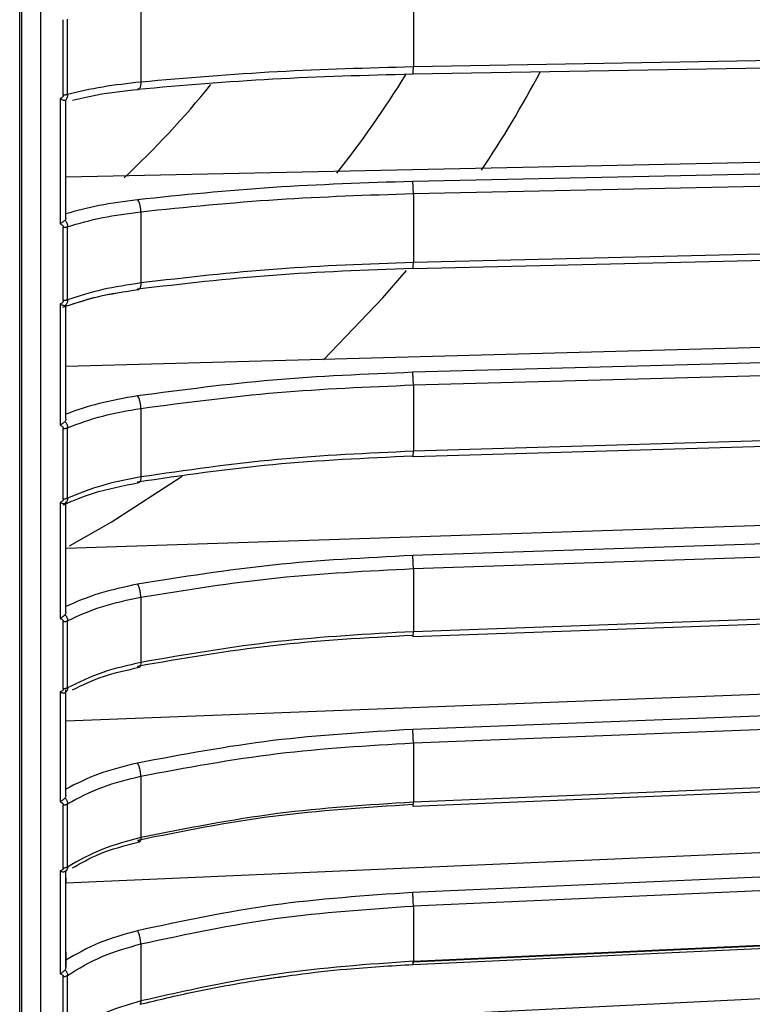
# Model space of a CAD drawing. Header units: millimetres. Extents: x -98 to 75, y -122 to 122.
# Tile 7 of 16: x -2 to 36, y -77 to -25. Entities that reach past the tile are written whole.
import ezdxf

# ---------------------------------------------------------------- set-up
doc = ezdxf.new("R2010")
doc.units = ezdxf.units.MM

msp = doc.modelspace()

# ---------------------------------------------------------------- linework, layer by layer
at = {"color": 7, "linetype": 'Continuous', "lineweight": 25}
for p, q in [((-1.6, -121.889), (-1.6, -9.5)), ((-1.5, -9.5), (-1.5, -121.894)), ((18.872, -24.245), (18.872, -27.923)), ((4.702, -24.901), (4.702, -28.708)), ((0.668, -29.385), (0.668, -25.467)), ((56.725, -27.257), (18.872, -27.923)), ((55.614, -32.489), (0.8, -33.644)), ((56.691, -33.076), (18.837, -33.874)), ((18.872, -34.504), (56.725, -33.707)), ((18.872, -34.504), (18.872, -38.082)), ((4.702, -35.445), (4.702, -39.148)), ((0.668, -40.066), (0.668, -36.255)), ((56.725, -37.178), (18.872, -38.082)), ((55.614, -42.003), (0.8, -43.496)), ((56.691, -42.762), (18.837, -43.793)), ((18.872, -44.451), (56.725, -43.42)), ((18.872, -44.451), (18.872, -47.896)), ((4.702, -45.667), (4.702, -49.233)), ((0.668, -50.384), (0.668, -46.715)), ((56.725, -46.763), (18.872, -47.896)), ((55.614, -51.136), (0.8, -52.954)), ((56.691, -52.061), (18.837, -53.316)), ((18.872, -53.996), (56.725, -52.741)), ((18.872, -53.996), (18.872, -57.276)), ((4.702, -55.476), (4.702, -58.872)), ((56.725, -55.924), (18.872, -57.276)), ((0.668, -60.246), (0.668, -56.752)), ((55.614, -59.807), (0.8, -61.933)), ((56.691, -60.888), (18.837, -62.356)), ((18.872, -63.052), (56.725, -61.583)), ((18.872, -63.052), (18.872, -66.138)), ((4.702, -64.783), (4.702, -67.978)), ((56.725, -64.578), (18.872, -66.138)), ((0.668, -69.563), (0.668, -66.275)), ((55.614, -67.935), (0.8, -70.35)), ((4.642, -68.186), (4.663, -68.182)), ((56.691, -69.164), (18.837, -70.831)), ((0.8, -70.059), (0.8, -70.35)), ((56.725, -69.868), (18.872, -71.536)), ((18.872, -71.536), (18.872, -74.401)), ((18.872, -74.401), (56.725, -72.648)), ((18.837, -74.44), (56.691, -72.688)), ((4.702, -73.503), (4.702, -76.468)), ((0.8, -73.935), (0.8, -74.696)), ((0.668, -78.249), (0.668, -75.197)), ((55.614, -75.449), (1.269, -78.108))]:
    msp.add_line(p, q, dxfattribs=at)
at = {"color": 7, "linetype": 'Continuous', "lineweight": 25, "flags": 128}
for points in [[(18.854, -28.284), (37.189, -27.961), (56.707, -27.618)], [(18.855, -38.402), (37.191, -37.965), (56.709, -37.499)], [(14.196, -43.145), (17.293, -39.92), (18.524, -38.494)], [(18.857, -48.176), (37.192, -47.627), (56.71, -47.043)], [(0.988, -52.805), (3.161, -51.574), (6.854, -49.191)], [(18.858, -57.518), (37.194, -56.862), (56.712, -56.165)], [(18.86, -66.341), (37.195, -65.586), (56.713, -64.782)], [(18.861, -74.568), (37.196, -73.719), (55.839, -72.856)]]:
    msp.add_lwpolyline(points, dxfattribs=at)
at = {"color": 7, "linetype": 'Continuous', "lineweight": 25}
for radius, start, end in [(54, 321.7286, 328.3948), (60, 326.30574, 331.97621), (46, 312.9204, 321.181)]:
    msp.add_arc((-27.5, 0), radius, start, end, dxfattribs=at)
for points, knots in [([(-0.5, -120.894), (-0.5, -120.833), (-0.5, -120.705), (-0.5, -119.619), (-0.5, -117.706), (-0.5, -114.968), (-0.5, -111.535), (-0.5, -107.536), (-0.5, -102.629), (-0.5, -97.063), (-0.5, -90.944), (-0.5, -84.389), (-0.5, -77.069), (-0.5, -68.996), (-0.5, -60.202), (-0.5, -50.926), (-0.5, -41.278), (-0.5, -31.371), (-0.5, -21.111), (-0.5, -13.772), (-0.5, -9.873), (-0.5, -9.5)], [0, 0, 0, 0, 0.048597, 0.100704, 0.156541, 0.216306, 0.266138, 0.318559, 0.373603, 0.431274, 0.482244, 0.535033, 0.589566, 0.645743, 0.703434, 0.762478, 0.819222, 0.876823, 0.935084, 0.993794, 1, 1, 1, 1]), ([(18.872, -27.923), (16.502, -27.986), (11.666, -28.116), (7.054, -28.508), (4.702, -28.708)], [0, 0, 0, 0, 0.4901968, 1, 1, 1, 1]), ([(18.854, -28.281), (18.855, -28.278), (18.858, -28.269), (18.862, -28.231), (18.867, -28.171), (18.871, -28.073), (18.872, -27.982), (18.872, -27.923)], [0, 0, 0, 0, 0.078046, 0.270235, 0.462425, 0.650596, 1, 1, 1, 1]), ([(18.837, -28.282), (18.842, -28.293), (18.848, -28.307), (18.853, -28.286), (18.854, -28.281)], [0, 0, 0, 0, 0.760352, 1, 1, 1, 1]), ([(4.702, -28.708), (4.02, -28.785), (2.598, -28.945), (1.473, -29.219), (0.888, -29.361)], [0, 0, 0, 0, 0.480094, 1, 1, 1, 1]), ([(1.148, -29.652), (1.56, -29.552), (2.559, -29.311), (3.833, -29.17), (4.58, -29.088)], [0, 0, 0, 0, 0.412667, 1, 1, 1, 1]), ([(4.702, -28.708), (4.7, -28.768), (4.697, -28.859), (4.675, -28.957), (4.652, -29.02), (4.624, -29.063), (4.583, -29.096), (4.548, -29.083), (4.526, -29.075)], [0, 0, 0, 0, 0.2394, 0.368324, 0.5, 0.631676, 0.7606, 1, 1, 1, 1]), ([(0.668, -29.385), (0.667, -29.395), (0.666, -29.416), (0.651, -29.458), (0.618, -29.502), (0.564, -29.542), (0.522, -29.557), (0.5, -29.565)], [0, 0, 0, 0, 0.121204, 0.241734, 0.500506, 0.741498, 1, 1, 1, 1]), ([(0.76, -29.674), (0.745, -29.673), (0.714, -29.67), (0.649, -29.648), (0.576, -29.615), (0.526, -29.582), (0.5, -29.565)], [0, 0, 0, 0, 0.236075, 0.479693, 0.733544, 1, 1, 1, 1]), ([(0.888, -29.361), (0.886, -29.392), (0.882, -29.455), (0.847, -29.567), (0.794, -29.632), (0.76, -29.674)], [0, 0, 0, 0, 0.263471, 0.5195608, 1, 1, 1, 1]), ([(0.76, -29.674), (0.772, -29.676), (0.795, -29.68), (0.798, -29.693), (0.8, -29.7)], [0, 0, 0, 0, 0.498932, 1, 1, 1, 1]), ([(18.872, -34.504), (18.872, -34.442), (18.871, -34.347), (18.867, -34.216), (18.862, -34.12), (18.857, -34.034), (18.849, -33.939), (18.842, -33.899), (18.837, -33.874)], [0, 0, 0, 0, 0.239395, 0.368321, 0.5, 0.631679, 0.760605, 1, 1, 1, 1]), ([(4.702, -35.445), (7.054, -35.205), (11.666, -34.735), (16.502, -34.58), (18.872, -34.504)], [0, 0, 0, 0, 0.509803, 1, 1, 1, 1]), ([(4.526, -34.824), (3.843, -34.915), (2.472, -35.099), (1.358, -35.403), (0.8, -35.556)], [0, 0, 0, 0, 0.498633, 1, 1, 1, 1]), ([(4.702, -35.445), (4.7, -35.383), (4.697, -35.287), (4.675, -35.158), (4.652, -35.063), (4.624, -34.979), (4.583, -34.886), (4.548, -34.848), (4.526, -34.824)], [0, 0, 0, 0, 0.2394, 0.368324, 0.5, 0.631676, 0.7606, 1, 1, 1, 1]), ([(0.8, -35.779), (0.798, -35.8), (0.795, -35.84), (0.772, -35.871), (0.76, -35.887)], [0, 0, 0, 0, 0.5013338, 1, 1, 1, 1]), ([(0.888, -36.225), (1.473, -36.055), (2.598, -35.728), (4.02, -35.536), (4.702, -35.445)], [0, 0, 0, 0, 0.519906, 1, 1, 1, 1]), ([(0.5, -36.078), (0.526, -36.06), (0.576, -36.026), (0.649, -35.976), (0.714, -35.929), (0.745, -35.901), (0.76, -35.887)], [0, 0, 0, 0, 0.266456, 0.520307, 0.763925, 1, 1, 1, 1]), ([(0.5, -36.078), (0.522, -36.086), (0.564, -36.101), (0.618, -36.14), (0.651, -36.183), (0.666, -36.224), (0.667, -36.245), (0.668, -36.255)], [0, 0, 0, 0, 0.258727, 0.499515, 0.758434, 0.878925, 1, 1, 1, 1]), ([(0.76, -35.887), (0.794, -35.937), (0.847, -36.013), (0.882, -36.132), (0.886, -36.194), (0.888, -36.225)], [0, 0, 0, 0, 0.480439, 0.736529, 1, 1, 1, 1]), ([(18.872, -38.082), (16.502, -38.168), (11.666, -38.344), (7.054, -38.876), (4.702, -39.148)], [0, 0, 0, 0, 0.490197, 1, 1, 1, 1]), ([(18.855, -38.401), (18.856, -38.4), (18.858, -38.396), (18.862, -38.367), (18.867, -38.315), (18.871, -38.226), (18.872, -38.139), (18.872, -38.082)], [0, 0, 0, 0, 0.035134, 0.236269, 0.437404, 0.634334, 1, 1, 1, 1]), ([(18.837, -38.381), (18.842, -38.397), (18.848, -38.421), (18.854, -38.406), (18.855, -38.401)], [0, 0, 0, 0, 0.693257, 1, 1, 1, 1]), ([(4.702, -39.148), (4.02, -39.252), (2.598, -39.469), (1.473, -39.84), (0.888, -40.033)], [0, 0, 0, 0, 0.480094, 1, 1, 1, 1]), ([(4.702, -39.148), (4.7, -39.205), (4.697, -39.293), (4.675, -39.382), (4.652, -39.437), (4.624, -39.472), (4.583, -39.493), (4.548, -39.471), (4.526, -39.457)], [0, 0, 0, 0, 0.2394, 0.368324, 0.5, 0.631676, 0.7606, 1, 1, 1, 1]), ([(0.638, -40.408), (1.216, -40.214), (2.372, -39.826), (3.851, -39.598), (4.591, -39.484)], [0, 0, 0, 0, 0.500163, 1, 1, 1, 1]), ([(0.994, -40.301), (1.461, -40.146), (2.509, -39.799), (3.848, -39.596), (4.591, -39.484)], [0, 0, 0, 0, 0.445792, 1, 1, 1, 1]), ([(0.668, -40.066), (0.667, -40.076), (0.666, -40.097), (0.651, -40.137), (0.618, -40.179), (0.564, -40.219), (0.522, -40.233), (0.5, -40.241)], [0, 0, 0, 0, 0.121204, 0.241734, 0.500506, 0.741498, 1, 1, 1, 1]), ([(0.76, -40.332), (0.745, -40.333), (0.714, -40.334), (0.649, -40.318), (0.576, -40.289), (0.526, -40.257), (0.5, -40.241)], [0, 0, 0, 0, 0.2360748, 0.4796934, 0.7335442, 1, 1, 1, 1]), ([(0.888, -40.033), (0.886, -40.064), (0.882, -40.124), (0.847, -40.232), (0.794, -40.292), (0.76, -40.332)], [0, 0, 0, 0, 0.263471, 0.5195608, 1, 1, 1, 1]), ([(0.76, -40.332), (0.772, -40.332), (0.795, -40.331), (0.798, -40.338), (0.8, -40.342)], [0, 0, 0, 0, 0.498932, 1, 1, 1, 1]), ([(0.8, -40.342), (0.8, -40.346), (0.8, -40.353), (0.8, -40.309), (0.8, -40.287)], [0, 0, 0, 0, 0.4901725, 1, 1, 1, 1]), ([(18.872, -44.451), (18.872, -44.391), (18.871, -44.298), (18.867, -44.166), (18.862, -44.066), (18.857, -43.975), (18.849, -43.872), (18.842, -43.824), (18.837, -43.793)], [0, 0, 0, 0, 0.239395, 0.368321, 0.5, 0.631679, 0.760605, 1, 1, 1, 1]), ([(4.702, -45.667), (7.054, -45.358), (11.666, -44.75), (16.502, -44.55), (18.872, -44.451)], [0, 0, 0, 0, 0.5098032, 1, 1, 1, 1]), ([(4.526, -45.021), (3.843, -45.14), (2.472, -45.377), (1.358, -45.77), (0.8, -45.968)], [0, 0, 0, 0, 0.498633, 1, 1, 1, 1]), ([(4.702, -45.667), (4.7, -45.607), (4.697, -45.514), (4.675, -45.384), (4.652, -45.286), (4.624, -45.197), (4.583, -45.096), (4.548, -45.051), (4.526, -45.021)], [0, 0, 0, 0, 0.2394, 0.368324, 0.5, 0.631676, 0.7606, 1, 1, 1, 1]), ([(0.888, -46.677), (1.473, -46.457), (2.598, -46.034), (4.02, -45.786), (4.702, -45.667)], [0, 0, 0, 0, 0.5199058, 1, 1, 1, 1]), ([(0.5, -46.544), (0.526, -46.527), (0.576, -46.493), (0.649, -46.442), (0.714, -46.392), (0.745, -46.36), (0.76, -46.345)], [0, 0, 0, 0, 0.266456, 0.520307, 0.763925, 1, 1, 1, 1]), ([(0.5, -46.544), (0.522, -46.552), (0.564, -46.566), (0.618, -46.604), (0.651, -46.646), (0.666, -46.685), (0.667, -46.705), (0.668, -46.715)], [0, 0, 0, 0, 0.258727, 0.499515, 0.758434, 0.878925, 1, 1, 1, 1]), ([(0.8, -46.226), (0.798, -46.248), (0.795, -46.292), (0.772, -46.327), (0.76, -46.345)], [0, 0, 0, 0, 0.501334, 1, 1, 1, 1]), ([(0.76, -46.345), (0.794, -46.394), (0.847, -46.47), (0.882, -46.586), (0.886, -46.646), (0.888, -46.677)], [0, 0, 0, 0, 0.4804392, 0.736529, 1, 1, 1, 1]), ([(18.872, -47.896), (16.502, -48.004), (11.666, -48.225), (7.054, -48.892), (4.702, -49.233)], [0, 0, 0, 0, 0.490197, 1, 1, 1, 1]), ([(18.857, -48.176), (18.859, -48.17), (18.862, -48.157), (18.867, -48.112), (18.871, -48.033), (18.872, -47.95), (18.872, -47.896)], [0, 0, 0, 0, 0.197225, 0.408642, 0.61564, 1, 1, 1, 1]), ([(18.837, -48.133), (18.842, -48.153), (18.848, -48.184), (18.855, -48.185), (18.857, -48.176), (18.857, -48.176)], [0, 0, 0, 0, 0.634729, 0.976562, 1, 1, 1, 1]), ([(0.681, -50.675), (1.177, -50.463), (2.308, -49.979), (3.778, -49.689), (4.604, -49.526)], [0, 0, 0, 0, 0.437755, 1, 1, 1, 1]), ([(4.702, -49.233), (4.02, -49.363), (2.598, -49.636), (1.473, -50.101), (0.888, -50.343)], [0, 0, 0, 0, 0.480094, 1, 1, 1, 1]), ([(4.702, -49.233), (4.7, -49.287), (4.697, -49.37), (4.675, -49.45), (4.652, -49.497), (4.624, -49.523), (4.583, -49.532), (4.548, -49.502), (4.526, -49.483)], [0, 0, 0, 0, 0.2394, 0.368324, 0.5, 0.631676, 0.7606, 1, 1, 1, 1]), ([(0.668, -50.384), (0.667, -50.394), (0.666, -50.414), (0.651, -50.452), (0.618, -50.493), (0.564, -50.531), (0.522, -50.545), (0.5, -50.552)], [0, 0, 0, 0, 0.1212035, 0.241734, 0.5005056, 0.7414983, 1, 1, 1, 1]), ([(0.76, -50.625), (0.745, -50.628), (0.714, -50.634), (0.649, -50.623), (0.576, -50.598), (0.526, -50.568), (0.5, -50.552)], [0, 0, 0, 0, 0.236075, 0.479693, 0.733544, 1, 1, 1, 1]), ([(0.888, -50.343), (0.886, -50.372), (0.882, -50.43), (0.847, -50.532), (0.794, -50.588), (0.76, -50.625)], [0, 0, 0, 0, 0.263471, 0.519561, 1, 1, 1, 1]), ([(0.76, -50.625), (0.772, -50.622), (0.795, -50.616), (0.798, -50.618), (0.8, -50.619)], [0, 0, 0, 0, 0.498932, 1, 1, 1, 1]), ([(0.8, -50.619), (0.8, -50.616), (0.8, -50.61), (0.8, -50.552), (0.8, -50.523)], [0, 0, 0, 0, 0.490173, 1, 1, 1, 1]), ([(18.872, -53.996), (18.872, -53.938), (18.871, -53.848), (18.867, -53.715), (18.862, -53.614), (18.857, -53.518), (18.849, -53.408), (18.842, -53.352), (18.837, -53.316)], [0, 0, 0, 0, 0.239395, 0.368321, 0.5, 0.631679, 0.760605, 1, 1, 1, 1]), ([(4.702, -55.476), (7.054, -55.099), (11.666, -54.36), (16.502, -54.116), (18.872, -53.996)], [0, 0, 0, 0, 0.509803, 1, 1, 1, 1]), ([(4.526, -54.811), (3.843, -54.955), (2.472, -55.244), (1.358, -55.723), (0.8, -55.963)], [0, 0, 0, 0, 0.498633, 1, 1, 1, 1]), ([(4.702, -55.476), (4.7, -55.418), (4.697, -55.328), (4.675, -55.198), (4.652, -55.098), (4.624, -55.005), (4.583, -54.898), (4.548, -54.845), (4.526, -54.811)], [0, 0, 0, 0, 0.2394, 0.368324, 0.5, 0.631676, 0.7606, 1, 1, 1, 1]), ([(0.888, -56.705), (1.473, -56.437), (2.598, -55.922), (4.02, -55.621), (4.702, -55.476)], [0, 0, 0, 0, 0.519906, 1, 1, 1, 1]), ([(0.8, -56.254), (0.798, -56.278), (0.795, -56.325), (0.772, -56.364), (0.76, -56.383)], [0, 0, 0, 0, 0.501334, 1, 1, 1, 1]), ([(0.5, -56.589), (0.526, -56.572), (0.576, -56.54), (0.649, -56.488), (0.714, -56.435), (0.745, -56.4), (0.76, -56.383)], [0, 0, 0, 0, 0.266456, 0.520307, 0.763925, 1, 1, 1, 1]), ([(0.5, -56.589), (0.522, -56.596), (0.564, -56.61), (0.618, -56.646), (0.651, -56.686), (0.666, -56.723), (0.667, -56.742), (0.668, -56.752)], [0, 0, 0, 0, 0.258727, 0.499515, 0.758434, 0.878925, 1, 1, 1, 1]), ([(0.76, -56.383), (0.794, -56.432), (0.847, -56.506), (0.882, -56.619), (0.886, -56.676), (0.888, -56.705)], [0, 0, 0, 0, 0.480439, 0.736529, 1, 1, 1, 1]), ([(18.872, -57.276), (16.502, -57.405), (11.666, -57.669), (7.054, -58.465), (4.702, -58.872)], [0, 0, 0, 0, 0.490197, 1, 1, 1, 1]), ([(18.858, -57.515), (18.859, -57.513), (18.863, -57.507), (18.867, -57.473), (18.871, -57.405), (18.872, -57.327), (18.872, -57.276)], [0, 0, 0, 0, 0.151922, 0.37527, 0.593949, 1, 1, 1, 1]), ([(18.837, -57.449), (18.842, -57.475), (18.848, -57.515), (18.855, -57.524), (18.858, -57.517), (18.858, -57.515)], [0, 0, 0, 0, 0.583276, 0.897399, 1, 1, 1, 1]), ([(4.702, -58.872), (4.02, -59.028), (2.598, -59.353), (1.473, -59.908), (0.888, -60.197)], [0, 0, 0, 0, 0.4800942, 1, 1, 1, 1]), ([(1.153, -60.298), (1.662, -60.049), (2.679, -59.554), (3.975, -59.266), (4.621, -59.123)], [0, 0, 0, 0, 0.501677, 1, 1, 1, 1]), ([(4.702, -58.872), (4.7, -58.923), (4.697, -59.001), (4.675, -59.071), (4.652, -59.109), (4.624, -59.125), (4.583, -59.123), (4.548, -59.085), (4.526, -59.06)], [0, 0, 0, 0, 0.2394, 0.368324, 0.5, 0.631676, 0.7606, 1, 1, 1, 1]), ([(0.668, -60.246), (0.667, -60.256), (0.666, -60.274), (0.651, -60.311), (0.618, -60.35), (0.564, -60.386), (0.522, -60.399), (0.5, -60.406)], [0, 0, 0, 0, 0.121204, 0.241734, 0.500506, 0.741498, 1, 1, 1, 1]), ([(0.888, -60.197), (0.886, -60.225), (0.882, -60.279), (0.847, -60.375), (0.794, -60.426), (0.76, -60.459)], [0, 0, 0, 0, 0.263471, 0.519561, 1, 1, 1, 1]), ([(0.8, -60.438), (0.8, -60.428), (0.8, -60.407), (0.8, -60.337), (0.8, -60.301)], [0, 0, 0, 0, 0.490173, 1, 1, 1, 1]), ([(0.76, -60.459), (0.745, -60.464), (0.714, -60.474), (0.649, -60.469), (0.576, -60.449), (0.526, -60.42), (0.5, -60.406)], [0, 0, 0, 0, 0.236075, 0.479693, 0.733544, 1, 1, 1, 1]), ([(0.76, -60.459), (0.772, -60.454), (0.795, -60.443), (0.798, -60.44), (0.8, -60.438)], [0, 0, 0, 0, 0.4989318, 1, 1, 1, 1]), ([(18.872, -63.052), (18.872, -62.996), (18.871, -62.91), (18.867, -62.778), (18.862, -62.676), (18.857, -62.577), (18.849, -62.46), (18.842, -62.397), (18.837, -62.356)], [0, 0, 0, 0, 0.239395, 0.368321, 0.5, 0.631679, 0.760605, 1, 1, 1, 1]), ([(4.702, -64.783), (7.054, -64.342), (11.666, -63.477), (16.502, -63.192), (18.872, -63.052)], [0, 0, 0, 0, 0.509803, 1, 1, 1, 1]), ([(4.526, -64.105), (3.843, -64.273), (2.472, -64.611), (1.358, -65.171), (0.8, -65.452)], [0, 0, 0, 0, 0.498633, 1, 1, 1, 1]), ([(4.702, -64.783), (4.7, -64.727), (4.697, -64.642), (4.675, -64.512), (4.652, -64.412), (4.624, -64.316), (4.583, -64.203), (4.548, -64.143), (4.526, -64.105)], [0, 0, 0, 0, 0.2394, 0.368324, 0.5, 0.631676, 0.7606, 1, 1, 1, 1]), ([(0.888, -66.22), (1.473, -65.907), (2.598, -65.305), (4.02, -64.952), (4.702, -64.783)], [0, 0, 0, 0, 0.519906, 1, 1, 1, 1]), ([(0.5, -66.121), (0.526, -66.105), (0.576, -66.074), (0.649, -66.022), (0.714, -65.967), (0.745, -65.929), (0.76, -65.911)], [0, 0, 0, 0, 0.266456, 0.520307, 0.763925, 1, 1, 1, 1]), ([(0.8, -65.773), (0.798, -65.798), (0.795, -65.848), (0.772, -65.89), (0.76, -65.911)], [0, 0, 0, 0, 0.501334, 1, 1, 1, 1]), ([(0.76, -65.911), (0.794, -65.958), (0.847, -66.031), (0.882, -66.139), (0.886, -66.193), (0.888, -66.22)], [0, 0, 0, 0, 0.480439, 0.736529, 1, 1, 1, 1]), ([(0.5, -66.121), (0.522, -66.128), (0.564, -66.141), (0.618, -66.175), (0.651, -66.213), (0.666, -66.248), (0.667, -66.266), (0.668, -66.275)], [0, 0, 0, 0, 0.258727, 0.499515, 0.758434, 0.878925, 1, 1, 1, 1]), ([(18.872, -66.138), (16.502, -66.287), (11.666, -66.59), (7.054, -67.509), (4.702, -67.978)], [0, 0, 0, 0, 0.490197, 1, 1, 1, 1]), ([(18.837, -66.245), (18.842, -66.276), (18.848, -66.325), (18.856, -66.345), (18.859, -66.34), (18.86, -66.339)], [0, 0, 0, 0, 0.538068, 0.827844, 1, 1, 1, 1]), ([(18.86, -66.339), (18.86, -66.339), (18.863, -66.338), (18.867, -66.313), (18.871, -66.257), (18.872, -66.185), (18.872, -66.138)], [0, 0, 0, 0, 0.099236, 0.33646, 0.568724, 1, 1, 1, 1]), ([(4.702, -67.978), (4.02, -68.158), (2.598, -68.532), (1.473, -69.173), (0.888, -69.506)], [0, 0, 0, 0, 0.480094, 1, 1, 1, 1]), ([(4.702, -67.978), (4.7, -68.025), (4.697, -68.098), (4.675, -68.155), (4.658, -68.181), (4.646, -68.183), (4.643, -68.184)], [0, 0, 0, 0, 0.44439, 0.683707, 0.928132, 1, 1, 1, 1]), ([(1.146, -69.549), (1.589, -69.297), (2.604, -68.718), (3.903, -68.379), (4.635, -68.189)], [0, 0, 0, 0, 0.436191, 1, 1, 1, 1]), ([(4.643, -68.184), (4.636, -68.186), (4.621, -68.193), (4.582, -68.177), (4.548, -68.132), (4.526, -68.102)], [0, 0, 0, 0, 0.201523, 0.481013, 1, 1, 1, 1]), ([(0.668, -69.563), (0.667, -69.571), (0.666, -69.589), (0.651, -69.623), (0.618, -69.66), (0.564, -69.693), (0.522, -69.706), (0.5, -69.712)], [0, 0, 0, 0, 0.121204, 0.241734, 0.500506, 0.741498, 1, 1, 1, 1]), ([(0.888, -69.506), (0.886, -69.532), (0.882, -69.583), (0.847, -69.671), (0.794, -69.716), (0.76, -69.746)], [0, 0, 0, 0, 0.263471, 0.519561, 1, 1, 1, 1]), ([(0.76, -69.746), (0.745, -69.753), (0.714, -69.768), (0.649, -69.768), (0.576, -69.752), (0.526, -69.726), (0.5, -69.712)], [0, 0, 0, 0, 0.236075, 0.479693, 0.733544, 1, 1, 1, 1]), ([(0.76, -69.746), (0.772, -69.738), (0.795, -69.722), (0.798, -69.714), (0.8, -69.709)], [0, 0, 0, 0, 0.498932, 1, 1, 1, 1]), ([(18.872, -71.536), (18.872, -71.484), (18.871, -71.402), (18.867, -71.273), (18.862, -71.17), (18.857, -71.069), (18.849, -70.946), (18.842, -70.877), (18.837, -70.831)], [0, 0, 0, 0, 0.239395, 0.368321, 0.5, 0.631679, 0.760605, 1, 1, 1, 1]), ([(4.702, -73.503), (7.054, -73.002), (11.666, -72.02), (16.502, -71.695), (18.872, -71.536)], [0, 0, 0, 0, 0.509803, 1, 1, 1, 1]), ([(4.526, -72.818), (3.843, -73.009), (2.472, -73.392), (1.358, -74.029), (0.8, -74.348)], [0, 0, 0, 0, 0.498633, 1, 1, 1, 1]), ([(4.702, -73.503), (4.7, -73.45), (4.697, -73.37), (4.675, -73.242), (4.652, -73.142), (4.624, -73.044), (4.583, -72.926), (4.548, -72.86), (4.526, -72.818)], [0, 0, 0, 0, 0.2394, 0.368324, 0.5, 0.631676, 0.7606, 1, 1, 1, 1]), ([(0.888, -75.136), (1.473, -74.78), (2.598, -74.096), (4.02, -73.695), (4.702, -73.503)], [0, 0, 0, 0, 0.519906, 1, 1, 1, 1]), ([(0.8, -74.696), (0.798, -74.722), (0.795, -74.775), (0.772, -74.819), (0.76, -74.841)], [0, 0, 0, 0, 0.501334, 1, 1, 1, 1]), ([(18.872, -74.401), (16.502, -74.568), (11.666, -74.909), (7.054, -75.942), (4.702, -76.468)], [0, 0, 0, 0, 0.4901968, 1, 1, 1, 1]), ([(11.032, -75.35), (11.613, -75.265), (13.06, -75.052), (15.668, -74.759), (17.706, -74.637), (18.861, -74.568)], [0, 0, 0, 0, 0.225456, 0.560972, 1, 1, 1, 1]), ([(11.076, -75.344), (11.642, -75.261), (13.074, -75.05), (15.667, -74.76), (17.705, -74.637), (18.861, -74.568)], [0, 0, 0, 0, 0.220913, 0.558394, 1, 1, 1, 1]), ([(18.837, -74.44), (18.842, -74.477), (18.849, -74.535), (18.857, -74.566), (18.862, -74.571), (18.867, -74.554), (18.871, -74.509), (18.872, -74.444), (18.872, -74.401)], [0, 0, 0, 0, 0.239395, 0.368321, 0.5, 0.631679, 0.760605, 1, 1, 1, 1]), ([(0.5, -75.055), (0.526, -75.04), (0.576, -75.01), (0.649, -74.958), (0.714, -74.901), (0.745, -74.861), (0.76, -74.841)], [0, 0, 0, 0, 0.2664558, 0.5203066, 0.7639252, 1, 1, 1, 1]), ([(0.5, -75.055), (0.522, -75.061), (0.564, -75.073), (0.618, -75.105), (0.651, -75.14), (0.666, -75.173), (0.667, -75.189), (0.668, -75.197)], [0, 0, 0, 0, 0.258727, 0.499515, 0.758434, 0.878925, 1, 1, 1, 1]), ([(0.76, -74.841), (0.794, -74.887), (0.847, -74.957), (0.882, -75.059), (0.886, -75.11), (0.888, -75.136)], [0, 0, 0, 0, 0.480439, 0.736529, 1, 1, 1, 1]), ([(4.648, -76.641), (5.586, -76.416), (7.205, -76.028), (9.327, -75.631), (10.531, -75.422), (11.039, -75.349), (11.076, -75.344)], [0, 0, 0, 0, 0.44458, 0.768196, 0.983197, 1, 1, 1, 1]), ([(4.65, -76.641), (5.587, -76.416), (7.207, -76.027), (9.328, -75.631), (10.517, -75.424), (11.01, -75.354), (11.032, -75.35)], [0, 0, 0, 0, 0.4476639, 0.7735166, 0.99, 1, 1, 1, 1]), ([(4.702, -76.468), (4.02, -76.67), (2.598, -77.091), (1.473, -77.811), (0.888, -78.185)], [0, 0, 0, 0, 0.4800942, 1, 1, 1, 1]), ([(4.702, -76.468), (4.7, -76.511), (4.697, -76.577), (4.674, -76.623), (4.66, -76.641), (4.65, -76.64), (4.65, -76.64)], [0, 0, 0, 0, 0.47227, 0.726602, 0.986362, 1, 1, 1, 1])]:
    msp.add_open_spline(points, degree=3, knots=knots, dxfattribs=at)
for points in [[(0.888, -29.361), (0.888, -28.71), (0.888, -27.409), (0.888, -26.1), (0.888, -25.446)], [(4.526, -29.075), (6.855, -28.876), (11.511, -28.479), (16.395, -28.348), (18.837, -28.282)], [(0.5, -29.565), (0.5, -30.657), (0.5, -32.842), (0.5, -34.999), (0.5, -36.078)], [(0.888, -29.361), (0.873, -29.365), (0.843, -29.372), (0.789, -29.379), (0.73, -29.384), (0.688, -29.385), (0.668, -29.385)], [(0.8, -35.779), (0.8, -34.772), (0.8, -32.757), (0.8, -30.719), (0.8, -29.7)], [(18.837, -33.874), (16.395, -33.953), (11.511, -34.111), (6.855, -34.586), (4.526, -34.824)], [(0.668, -36.255), (0.688, -36.254), (0.73, -36.254), (0.789, -36.248), (0.843, -36.238), (0.873, -36.23), (0.888, -36.225)], [(0.888, -40.033), (0.888, -39.401), (0.888, -38.138), (0.888, -36.863), (0.888, -36.225)], [(4.526, -39.457), (6.855, -39.188), (11.511, -38.649), (16.395, -38.47), (18.837, -38.381)], [(0.5, -40.241), (0.5, -41.3), (0.5, -43.42), (0.5, -45.503), (0.5, -46.544)], [(0.888, -40.033), (0.873, -40.038), (0.843, -40.048), (0.789, -40.058), (0.73, -40.065), (0.688, -40.066), (0.668, -40.066)], [(0.8, -46.226), (0.8, -45.253), (0.8, -43.308), (0.8, -41.331), (0.8, -40.342)], [(18.837, -43.793), (16.395, -43.895), (11.511, -44.099), (6.855, -44.714), (4.526, -45.021)], [(0.668, -46.715), (0.688, -46.714), (0.73, -46.713), (0.789, -46.706), (0.843, -46.694), (0.873, -46.682), (0.888, -46.677)], [(0.888, -50.343), (0.888, -49.736), (0.888, -48.521), (0.888, -47.291), (0.888, -46.677)], [(4.526, -49.483), (6.855, -49.145), (11.511, -48.469), (16.395, -48.245), (18.837, -48.133)], [(0.5, -50.552), (0.5, -51.569), (0.5, -53.604), (0.5, -55.594), (0.5, -56.589)], [(0.888, -50.343), (0.873, -50.349), (0.843, -50.362), (0.789, -50.374), (0.73, -50.383), (0.688, -50.384), (0.668, -50.384)], [(0.8, -56.254), (0.8, -55.325), (0.8, -53.466), (0.8, -51.568), (0.8, -50.619)], [(18.837, -53.316), (16.395, -53.44), (11.511, -53.689), (6.855, -54.437), (4.526, -54.811)], [(0.668, -56.752), (0.688, -56.751), (0.73, -56.75), (0.789, -56.74), (0.843, -56.726), (0.873, -56.712), (0.888, -56.705)], [(0.888, -60.197), (0.888, -59.619), (0.888, -58.464), (0.888, -57.292), (0.888, -56.705)], [(4.526, -59.06), (6.855, -58.657), (11.511, -57.85), (16.395, -57.583), (18.837, -57.449)], [(0.888, -60.197), (0.873, -60.204), (0.843, -60.219), (0.789, -60.234), (0.73, -60.245), (0.688, -60.246), (0.668, -60.246)], [(0.5, -60.406), (0.5, -61.372), (0.5, -63.303), (0.5, -65.182), (0.5, -66.121)], [(0.8, -65.773), (0.8, -64.895), (0.8, -63.14), (0.8, -61.338), (0.8, -60.438)], [(18.837, -62.356), (16.395, -62.501), (11.511, -62.792), (6.855, -63.667), (4.526, -64.105)], [(0.668, -66.275), (0.688, -66.274), (0.73, -66.273), (0.789, -66.261), (0.843, -66.245), (0.873, -66.228), (0.888, -66.22)], [(0.888, -69.506), (0.888, -68.963), (0.888, -67.878), (0.888, -66.773), (0.888, -66.22)], [(4.526, -68.102), (6.855, -67.637), (11.511, -66.708), (16.395, -66.399), (18.837, -66.245)], [(0.888, -69.506), (0.873, -69.514), (0.843, -69.531), (0.789, -69.549), (0.73, -69.561), (0.688, -69.562), (0.668, -69.563)], [(0.5, -69.712), (0.5, -70.618), (0.5, -72.429), (0.5, -74.179), (0.5, -75.055)], [(0.8, -74.696), (0.8, -73.878), (0.8, -72.242), (0.8, -70.553), (0.8, -69.709)], [(18.837, -70.831), (16.395, -70.996), (11.511, -71.326), (6.855, -72.321), (4.526, -72.818)], [(0.668, -75.197), (0.688, -75.197), (0.73, -75.195), (0.789, -75.182), (0.843, -75.163), (0.873, -75.145), (0.888, -75.136)], [(0.888, -78.185), (0.888, -77.683), (0.888, -76.677), (0.888, -75.65), (0.888, -75.136)]]:
    msp.add_open_spline(points, degree=3, dxfattribs=at)

doc.saveas('drawing.dxf')
